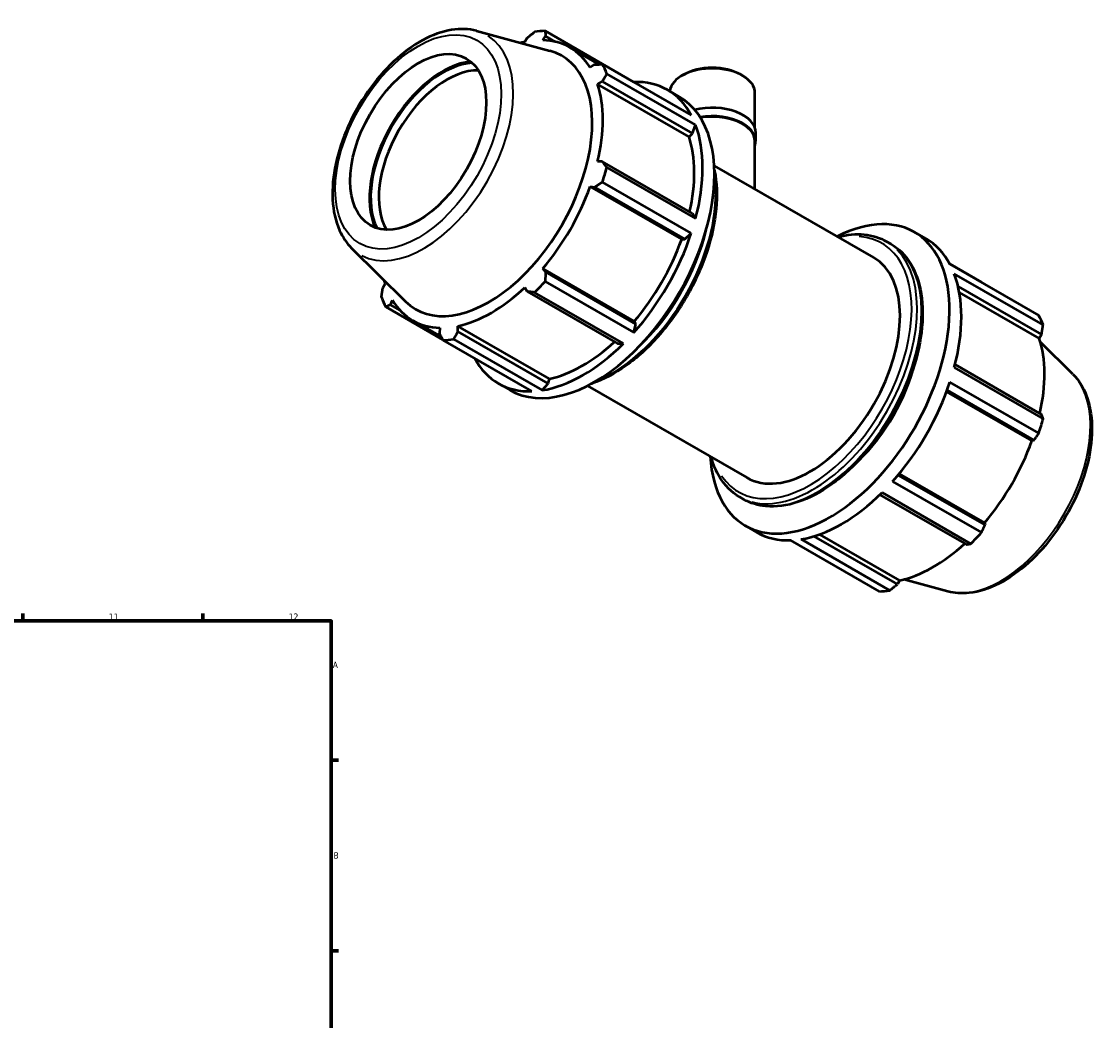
# Model space of a CAD drawing. Header units: millimetres. Extents: x 0 to 1120, y -23 to 900.
# Tile 7 of 7: x 700 to 1120, y 418 to 808. Entities that reach past the tile are written whole.
import ezdxf

# ---------------------------------------------------------------- set-up
doc = ezdxf.new("R2010")
doc.units = ezdxf.units.MM
for name, color, linetype, lineweight in [('Border (ISO)', 7, 'Continuous', 70), ('Visible (ISO)', 7, 'Continuous', 50), ('Visible Narrow (ISO)', 7, 'Continuous', 35)]:
    doc.layers.add(name, color=color, linetype=linetype, lineweight=lineweight)
doc.styles.add('Note Text (ISO)', font='tahoma.ttf')

# ---------------------------------------------------------------- blocks, each defined once
blk = doc.blocks.new('Borders Default Border')
at = {"layer": 'Border (ISO)'}
for p, q in [((700.83, 574), (700.83, 576.9)), ((770.92, 574), (770.92, 576.9)), ((821, 519.75), (823.9, 519.75)), ((821, 445.5), (823.9, 445.5))]:
    blk.add_line(p, q, dxfattribs=at)
at = {"layer": 'Border (ISO)', "flags": 128}
blk.add_lwpolyline([(20, 20), (20, 574), (821, 574), (821, 20), (20, 20)], dxfattribs=at)
at = {"layer": 'Border (ISO)', "color": 232, "true_color": 0xca0064, "char_height": 2.5, "attachment_point": 7, "style": 'Note Text (ISO)'}
for s, insert in [('11', (734.37, 574.4)), ('12', (804.46, 574.4)), ('A', (821.59, 555.62)), ('B', (821.89, 481.37))]:
    blk.add_mtext(s, dxfattribs=dict(at, insert=insert))

msp = doc.modelspace()

# ---------------------------------------------------------------- linework, layer by layer
at = {"layer": 'Visible (ISO)'}
for p, q in [((877.656, 803.939), (906.238, 796.187)), ((903.455, 800.34), (904.557, 801.887)), ((938.944, 784.023), (904.353, 803.943)), ((904.557, 801.887), (908.296, 799.733)), ((897.342, 801.187), (896.466, 799.663)), ((914.045, 797.479), (925.441, 790.917)), ((923.609, 790.83), (921.913, 789.629)), ((926.701, 790.974), (961.292, 771.054)), ((962.98, 767.315), (928.388, 787.235)), ((958.378, 786.913), (957.67, 786.502)), ((980.563, 786.913), (981.271, 786.502)), ((924.808, 783.215), (926.598, 784.209)), ((960.461, 762.684), (924.808, 783.215)), ((926.598, 784.209), (961.797, 763.939)), ((938.986, 783.899), (938.944, 784.023)), ((952.004, 780.952), (956.586, 778.313)), ((986.095, 766.148), (986.095, 779.759)), ((960.461, 762.684), (961.797, 763.939)), ((961.797, 763.939), (962.98, 767.315)), ((986.427, 760.954), (986.427, 764.224)), ((986.095, 742.28), (986.095, 760.954)), ((926.598, 753.056), (924.808, 753.036)), ((961.797, 732.786), (926.598, 753.056)), ((970.222, 751.421), (1032.356, 715.64)), ((928.388, 750.694), (962.98, 730.774)), ((957.566, 722.756), (921.913, 743.287)), ((921.913, 743.287), (923.609, 742.993)), ((923.609, 742.993), (958.808, 722.723)), ((961.292, 725.092), (926.701, 745.012)), ((962.98, 730.774), (961.797, 732.786)), ((957.566, 722.756), (958.808, 722.723)), ((958.808, 722.723), (961.292, 725.092)), ((1037.369, 721.892), (1039.066, 720.915)), ((1048.227, 725.54), (1052.809, 722.902)), ((828.932, 719.329), (849.983, 698.499)), ((939.109, 690.787), (903.455, 711.318)), ((904.557, 709.993), (903.455, 711.318)), ((939.755, 689.723), (904.557, 709.993)), ((1074.341, 706.053), (1062.02, 713.148)), ((1062.098, 713.004), (1096.689, 693.084)), ((1098.377, 689.345), (1063.785, 709.265)), ((842.021, 705.362), (841.141, 703.844)), ((904.353, 706.304), (938.944, 686.384)), ((896.466, 703.946), (897.342, 702.382)), ((897.342, 702.382), (932.54, 682.113)), ((934.87, 682.086), (900.278, 702.007)), ((1065.272, 704.352), (1097.8, 685.62)), ((1065.745, 702.055), (1096.92, 684.103)), ((844.129, 697.223), (844.916, 698.948)), ((847.779, 695.122), (844.129, 697.223)), ((842.251, 696.381), (864.526, 683.554)), ((852.784, 691.098), (863.952, 684.667)), ((863.374, 688.237), (863.182, 686.167)), ((906.017, 668.383), (870.363, 688.914)), ((870.397, 686.866), (870.363, 688.914)), ((938.944, 686.384), (939.755, 689.723)), ((939.755, 689.723), (939.109, 690.787)), ((905.595, 666.597), (870.397, 686.866)), ((1097.8, 685.62), (1096.92, 684.103)), ((899.191, 663.491), (864.599, 683.412)), ((868.673, 683.807), (903.265, 663.886)), ((932.54, 682.113), (934.87, 682.086)), ((1110.009, 670.136), (1097.354, 682.658)), ((1063.785, 672.724), (1098.377, 652.804)), ((1097.8, 654.467), (1064.083, 673.883)), ((905.595, 666.597), (906.017, 668.383)), ((886.132, 666.563), (890.714, 663.924)), ((903.265, 663.886), (905.595, 666.597)), ((920.817, 665.629), (982.952, 629.848)), ((1060.788, 663.314), (1094.025, 644.175)), ((1060.996, 663.877), (1094.812, 644.404)), ((1096.689, 647.122), (1062.098, 667.042)), ((1094.812, 644.404), (1094.025, 644.175)), ((1075.759, 611.404), (1041.945, 630.876)), ((1042.334, 631.344), (1075.567, 612.206)), ((1039.75, 628.334), (1074.341, 608.414)), ((980.06, 622.374), (981.757, 621.396)), ((1034.83, 623.208), (1068.544, 603.794)), ((1070.267, 604.116), (1035.675, 624.037)), ((982.355, 611.151), (986.937, 608.513)), ((1075.567, 612.206), (1075.759, 611.404)), ((1034.588, 585.521), (999.996, 605.442)), ((1004.071, 605.837), (1038.662, 585.916)), ((1041.599, 588.277), (1009.088, 606.999)), ((1011.325, 607.74), (1042.475, 589.802)), ((1042.475, 589.802), (1041.599, 588.277)), ((1061.285, 585.526), (1044.102, 590.186))]:
    msp.add_line(p, q, dxfattribs=at)
for centre, major_axis, ratio, start_param, end_param in [((884.476, 743.677), (32.936, 57.195), 0.5780931, 0.3435016, 0.4380292), ((883.414, 744.289), (-30.631, -53.191), 0.5780931, 3.6196245, 3.6587064), ((883.414, 744.289), (30.631, 53.191), 0.5780931, 5.975819, 6.5866842), ((882.411, 744.866), (28.452, 49.408), 0.5780931, 2.9904271, 6.4343509), ((864.465, 755.201), (-20.146, -34.984), 0.5780931, 3.5327371, 5.8920409), ((864.465, 755.201), (19.837, 34.447), 0.5780931, 0.3622973, 2.7792953), ((884.476, 743.677), (32.936, 57.195), 0.5780931, 5.8412887, 5.9358163), ((969.47, 779.759), (-16.625, 0), 0.5758617, 3.1415927, 6.2117608), ((969.47, 780.575), (-15.627, 0), 0.5758617, 3.9231383, 5.5016397), ((866.056, 754.285), (-18.714, -32.497), 0.5780931, 3.4425265, 5.9822514), ((883.414, 744.289), (30.631, 53.191), 0.5780931, 5.1904208, 5.8012861), ((919.068, 723.757), (32.936, 57.195), 0.5780931, 5.9358163, 6.6266869), ((923.65, 721.119), (-32.936, -57.195), 0.5780931, 0, 3.1415927), ((969.47, 764.224), (16.957, 0), 0.5758617, 0, 1.9825654), ((969.47, 760.954), (16.957, 0), 0.5758617, 6.0848308, 8.1355387), ((969.47, 760.954), (16.625, 0), 0.5758617, 0, 1.8510288), ((919.068, 723.757), (32.936, 57.195), 0.5780931, 5.1504181, 5.8412887), ((919.068, 723.757), (30.631, 53.191), 0.5780931, 5.2072079, 5.8012861), ((884.476, 743.677), (-32.936, -57.195), 0.5780931, 1.9142979, 2.0088255), ((883.414, 744.289), (30.631, 53.191), 0.5780931, 4.4050227, 5.0158879), ((1015.291, 668.346), (-32.936, -57.195), 0.5780931, 5.5604511, 10.1475122), ((919.068, 723.757), (32.936, 57.195), 0.5780931, 4.36502, 5.0558906), ((919.068, 723.757), (30.631, 53.191), 0.5780931, 4.4050227, 5.0158879), ((1019.873, 665.707), (32.936, 57.195), 0.5780931, 5.9358163, 6.2831853), ((1007.654, 672.744), (24.702, 42.896), 0.5780931, 3.1415927, 6.2831853), ((1019.873, 665.707), (32.936, 57.195), 0.5780931, 5.1504181, 5.8412887), ((883.414, 744.289), (-30.631, -53.191), 0.5780931, 5.7660716, 5.8012861), ((884.476, 743.677), (-32.936, -57.195), 0.5780931, 1.1288997, 1.2234273), ((883.414, 744.289), (30.631, 53.191), 0.5780931, 3.6196245, 4.2304897), ((884.476, 743.677), (-32.936, -57.195), 0.5780931, 5.8412887, 5.9358163), ((883.414, 744.289), (-30.631, -53.191), 0.5780931, 5.975819, 6.5866842), ((1054.465, 645.787), (32.936, 57.195), 0.5780931, 5.8412887, 5.9358163), ((1055.526, 645.176), (-30.631, -53.191), 0.5780931, 2.0656152, 2.6596934), ((884.476, 743.677), (-32.936, -57.195), 0.5780931, 0.3435016, 0.4380292), ((919.068, 723.757), (32.936, 57.195), 0.5780931, 3.5796218, 4.2704924), ((919.068, 723.757), (30.631, 53.191), 0.5780931, 3.6196245, 4.213542), ((919.068, 723.757), (-32.936, -57.195), 0.5780931, 5.9396837, 6.6266869), ((1015.291, 668.346), (-24.702, -42.896), 0.5780931, 1.1103557, 2.031237), ((1019.873, 665.707), (32.936, 57.195), 0.5780931, 4.36502, 5.0558906), ((1054.465, 645.787), (-32.936, -57.195), 0.5780931, 1.9142979, 2.0088255), ((1055.526, 645.176), (-30.631, -53.191), 0.5780931, 1.26343, 1.8742952), ((1019.873, 665.707), (32.936, 57.195), 0.5780931, 3.5796218, 4.2704924), ((1019.873, 665.707), (-32.936, -57.195), 0.5780931, 0, 0.3435016), ((1054.465, 645.787), (-32.936, -57.195), 0.5780931, 1.1288997, 1.2234273), ((1055.526, 645.176), (-30.631, -53.191), 0.5780931, 0.4780318, 1.0719493), ((1054.465, 645.787), (-32.936, -57.195), 0.5780931, 0.3435016, 0.4380292)]:
    msp.add_ellipse(centre, major_axis=major_axis, ratio=ratio, start_param=start_param, end_param=end_param, dxfattribs=at)
msp.add_ellipse((854.919, 760.698), major_axis=(18.714, 32.497), ratio=0.5780931, dxfattribs=at)
for points, knots in [([(877.656, 803.939), (874.592, 804.77), (871.288, 804.879), (864.211, 803.75), (860.416, 802.373), (852.776, 798.22), (848.933, 795.378), (841.697, 788.581), (838.303, 784.628), (832.289, 776.026), (829.665, 771.384), (825.425, 761.842), (823.809, 756.946), (821.758, 747.336), (821.329, 742.626), (821.782, 733.843), (822.663, 729.766), (825.425, 723.586), (826.994, 721.247), (828.932, 719.329)], [5.6508865, 5.6508865, 5.6508865, 5.6508865, 5.9375323, 5.9375323, 6.2552526, 6.2552526, 6.5877037, 6.5877037, 6.9195397, 6.9195397, 7.2496192, 7.2496192, 7.5797848, 7.5797848, 7.9117999, 7.9117999, 8.2439261, 8.2439261, 8.4901479, 8.4901479, 8.4901479, 8.4901479]), ([(970.293, 749.791), (970.442, 749.101), (970.574, 748.397), (971.43, 743.068), (971.455, 737.952), (970.106, 727.197), (968.728, 721.559), (964.722, 710.343), (962.098, 704.768), (955.869, 694.228), (952.267, 689.265), (944.435, 680.441), (940.206, 676.582), (931.523, 670.362), (927.07, 668.004), (922.565, 666.484), (922.413, 666.434), (922.262, 666.385)], [1.3521996, 1.3521996, 1.3521996, 1.3521996, 1.402359, 1.402359, 1.7258669, 1.7258669, 2.0501745, 2.0501745, 2.3737437, 2.3737437, 2.6970232, 2.6970232, 3.0206679, 3.0206679, 3.345042, 3.345042, 3.3563219, 3.3563219, 3.3563219, 3.3563219]), ([(1018.5, 723.619), (1022.04, 724.567), (1025.49, 724.905), (1031.852, 724.294), (1034.777, 723.385), (1037.369, 721.892)], [6.54341148, 6.54341148, 6.54341148, 6.54341148, 6.80964573, 6.80964573, 7.06664976, 7.06664976, 7.06664976, 7.06664976]), ([(1039.066, 720.915), (1042.137, 719.147), (1044.729, 716.563), (1048.755, 710.005), (1050.154, 705.992), (1051.616, 696.892), (1051.641, 691.776), (1050.292, 681.021), (1048.914, 675.383), (1044.908, 664.167), (1042.284, 658.592), (1036.055, 648.052), (1032.453, 643.089), (1024.621, 634.265), (1020.392, 630.406), (1011.709, 624.186), (1007.256, 621.828), (998.567, 618.897), (994.327, 618.317), (987.275, 618.994), (984.35, 619.903), (981.757, 621.396)], [0.7834645, 0.7834645, 0.7834645, 0.7834645, 1.0878406, 1.0878406, 1.402359, 1.402359, 1.7258669, 1.7258669, 2.0501745, 2.0501745, 2.3737437, 2.3737437, 2.6970232, 2.6970232, 3.0206679, 3.0206679, 3.345042, 3.345042, 3.6680531, 3.6680531, 3.9250571, 3.9250571, 3.9250571, 3.9250571]), ([(1110.009, 670.136), (1112.265, 667.903), (1114.017, 665.1), (1116.593, 658.413), (1117.308, 654.439), (1117.551, 645.747), (1117.021, 640.997), (1114.775, 631.326), (1113.059, 626.407), (1108.638, 616.888), (1105.939, 612.288), (1099.815, 603.831), (1096.391, 599.976), (1089.109, 593.379), (1085.251, 590.643), (1077.427, 586.627), (1073.458, 585.342), (1066.728, 584.63), (1063.917, 584.812), (1061.285, 585.526)], [0.9346301, 0.9346301, 0.9346301, 0.9346301, 1.2212759, 1.2212759, 1.5389962, 1.5389962, 1.8714473, 1.8714473, 2.2032833, 2.2032833, 2.5333628, 2.5333628, 2.8635284, 2.8635284, 3.1955435, 3.1955435, 3.5276697, 3.5276697, 3.7738915, 3.7738915, 3.7738915, 3.7738915]), ([(980.06, 622.374), (976.99, 624.142), (974.397, 626.726), (970.994, 632.27), (969.882, 634.919), (969.096, 637.827)], [3.92505711, 3.92505711, 3.92505711, 3.92505711, 4.22943322, 4.22943322, 4.44829539, 4.44829539, 4.44829539, 4.44829539])]:
    msp.add_open_spline(points, degree=3, knots=knots, dxfattribs=at)
for points, weights in [([(897.342, 801.187), (898.774, 802.347), (900.278, 803.548)], [1.00230071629, 1.00155858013, 1]), ([(904.353, 803.943), (904.451, 802.897), (904.557, 801.887)], [1, 1.00155858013, 1.00230071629]), ([(923.609, 790.83), (925.118, 790.904), (926.701, 790.974)], [1.00230071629, 1.00155858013, 1]), ([(928.388, 787.235), (927.469, 785.695), (926.598, 784.209)], [1, 1.00155858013, 1.00230071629]), ([(926.598, 753.056), (927.469, 751.903), (928.388, 750.694)], [1.00230071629, 1.00155858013, 1]), ([(926.701, 745.012), (925.118, 743.985), (923.609, 742.993)], [1, 1.00155858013, 1.00230071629]), ([(904.557, 709.993), (904.451, 708.189), (904.353, 706.304)], [1.00230071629, 1.00155858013, 1]), ([(1074.415, 705.911), (1074.378, 705.982), (1074.341, 706.053)], [1.00015500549, 1.00007853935, 1]), ([(840.564, 700.119), (840.852, 702.023), (841.141, 703.844)], [1, 1.00155858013, 1.00230071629]), ([(900.278, 702.007), (898.774, 702.202), (897.342, 702.382)], [1, 1.00155858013, 1.00230071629]), ([(844.129, 697.223), (843.203, 696.814), (842.251, 696.381)], [1.00230071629, 1.00155858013, 1]), ([(1097.8, 685.62), (1098.089, 687.441), (1098.377, 689.345)], [1.00230071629, 1.00155858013, 1]), ([(864.599, 683.412), (863.87, 684.821), (863.182, 686.167)], [1, 1.00155858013, 1.00230071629]), ([(870.397, 686.866), (869.547, 685.371), (868.673, 683.807)], [1.00230071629, 1.00155858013, 1]), ([(1098.377, 652.804), (1098.089, 653.649), (1097.8, 654.467)], [1, 1.00155858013, 1.00230071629]), ([(1094.812, 644.404), (1095.737, 645.732), (1096.689, 647.122)], [1.00230071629, 1.00155858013, 1]), ([(1074.341, 608.414), (1075.071, 609.936), (1075.759, 611.404)], [1, 1.00155858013, 1.00230071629]), ([(1068.544, 603.794), (1069.394, 603.948), (1070.267, 604.116)], [1.00230071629, 1.00155858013, 1]), ([(1038.662, 585.916), (1040.167, 587.118), (1041.599, 588.277)], [1, 1.00155858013, 1.00230071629])]:
    msp.add_rational_spline(points, weights, degree=2, dxfattribs=at)
at = {"layer": 'Visible Narrow (ISO)'}
msp.add_ellipse((854.919, 760.698), major_axis=(22.812, 39.614), ratio=0.5780931, dxfattribs=at)
for centre, major_axis, start_param, end_param in [((857.019, 759.488), (24.643, 42.793), 3.1626232, 6.2621547), ((930.226, 717.332), (-28.654, -49.759), 0.7229742, 2.4186184), ((928.529, 718.309), (28.654, 49.759), 4.2339238, 5.1908541), ((1007.654, 672.744), (27.906, 48.459), 2.8631737, 6.5616043), ((1008.715, 672.133), (-28.654, -49.759), 0.1570796, 2.984513), ((1010.412, 671.156), (28.654, 49.759), 3.2986723, 6.1261057), ((1081.921, 629.976), (24.643, 42.793), 3.4347213, 5.9900566)]:
    msp.add_ellipse(centre, major_axis=major_axis, ratio=0.5780931, start_param=start_param, end_param=end_param, dxfattribs=at)

# ---------------------------------------------------------------- block references
msp.add_blockref('Borders Default Border', (0, 0))

doc.saveas('drawing.dxf')
